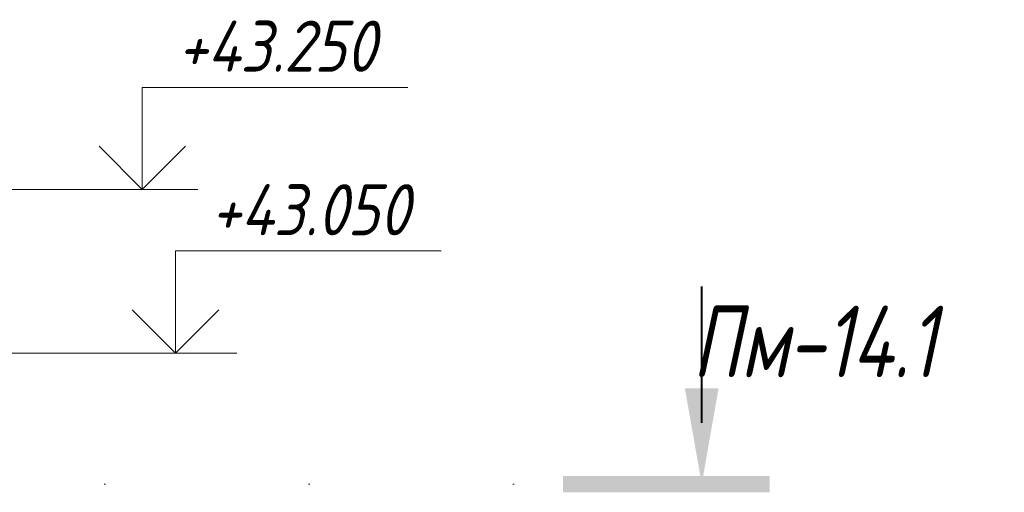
# Model space of a CAD drawing. Header units: millimetres. Extents: x -13485 to -2560, y 10628 to 45746.
# Tile 19 of 30: x -11113 to -9908, y 42880 to 43458. Entities that reach past the tile are written whole.
import ezdxf

# ---------------------------------------------------------------- set-up
doc = ezdxf.new("R2010")
doc.units = ezdxf.units.MM
doc.linetypes.add('ADSK_Линия разреза', pattern=[500, 0, -250, 0, -250])
for name, color, linetype, lineweight in [('A-____-NOTE-TEXT', 131, 'Continuous', 20), ('G-____-____-DIMS', 111, 'Continuous', 9), ('G-____-____-SYMB', 111, 'Continuous', 9)]:
    doc.layers.add(name, color=color, linetype=linetype, lineweight=lineweight)
doc.styles.add('GOST Common_I', font='GOST_Common Italic.ttf', dxfattribs={"width": 0.8, "height": 87.5})
doc.styles.add('GOST Common_I_2', font='GOST_Common Italic.ttf', dxfattribs={"width": 0.9, "height": 62.5})

# ---------------------------------------------------------------- blocks, each defined once
blk = doc.blocks.new('Разрез - Номер вида спереди_3_5 мм-6449-КЖ1_ПЭ_ВЭ14_Армирование_Пилоны_Пм-14_1_1-1')
at = {"layer": 'G-____-____-SYMB'}
for points in [[(-10258, 43006.9), (-10278.6, 42890), (-10299.2, 43006.9)], [(-10448.5, 42879.9), (-10448.5, 42899.8), (-10195.3, 42899.8), (-10195.3, 42879.9)]]:
    blk.add_hatch(color=256, dxfattribs=at).paths.add_polyline_path(points)
at = {"layer": 'G-____-____-SYMB', "lineweight": 40}
blk.add_line((-10278.6, 42965), (-10278.6, 43131.6), dxfattribs=at)
blk = doc.blocks.new('Высотные отметки - Стрелка вверх-6399-КЖ1_ПЭ_ВЭ14_Армирование_Пилоны_Пм-14_1_1-1')
at = {"layer": 'A-____-NOTE-TEXT'}
for p, q in [((-10963.3, 43375), (-10638.3, 43375)), ((-10963.3, 43250), (-10963.3, 43375)), ((-10963.3, 43250), (-11016.3, 43303)), ((-10963.3, 43250), (-10910.3, 43303)), ((-11038.3, 43250), (-10888.3, 43250))]:
    blk.add_line(p, q, dxfattribs=at)

msp = doc.modelspace()

# ---------------------------------------------------------------- linework, layer by layer
at = {"layer": 'G-____-____-DIMS', "lineweight": 20}
for p, q in [((-11148.3868, 43250), (-10963.3101, 43250)), ((-11185.0584, 43050), (-10922.5347, 43050))]:
    msp.add_line(p, q, dxfattribs=at)
at = {"layer": 'G-____-____-SYMB', "linetype": 'ADSK_Линия разреза', "lineweight": 20}
msp.add_line((-13260.0124, 42890), (-10203.5894, 42890), dxfattribs=at)

# ---------------------------------------------------------------- block references
at = {"layer": 'A-____-NOTE-TEXT'}
for p in [(0, 0), (40.7755, -200)]:
    msp.add_blockref('Высотные отметки - Стрелка вверх-6399-КЖ1_ПЭ_ВЭ14_Армирование_Пилоны_Пм-14_1_1-1', p, dxfattribs=at)
at = {"layer": 'G-____-____-SYMB', "lineweight": 40}
msp.add_blockref('Разрез - Номер вида спереди_3_5 мм-6449-КЖ1_ПЭ_ВЭ14_Армирование_Пилоны_Пм-14_1_1-1', (0, 0), dxfattribs=at)

# ---------------------------------------------------------------- texts
at = {"layer": 'G-____-____-DIMS', "lineweight": 20, "insert": (-10920.3072, 43456.6768), "char_height": 62.5, "width": 316.792873, "attachment_point": 1, "line_spacing_factor": 1.022761, "style": 'GOST Common_I_2', "bg_fill": 3, "box_fill_scale": 1.25, "bg_fill_color": 256, "bg_fill_true_color": 13158600, "bg_fill_transparency": 0}
msp.add_mtext('+43.250', dxfattribs=at)
at = {"layer": 'G-____-____-SYMB', "char_height": 87.5, "attachment_point": 1, "style": 'GOST Common_I'}
for s, insert, width in [('Пм', (-10290.2803, 43108.0765), 141.097), ('-14.1', (-10173.8636, 43108.0765), 250.1265)]:
    msp.add_mtext(s, dxfattribs=dict(at, insert=insert, width=width))

# ---------------------------------------------------------------- next in the draw order: texts
at = {"layer": 'G-____-____-DIMS', "lineweight": 20, "insert": (-10879.5317, 43256.6768), "char_height": 62.5, "width": 316.792873, "attachment_point": 1, "line_spacing_factor": 1.022761, "style": 'GOST Common_I_2', "bg_fill": 3, "box_fill_scale": 1.25, "bg_fill_color": 256, "bg_fill_true_color": 13158600, "bg_fill_transparency": 0}
msp.add_mtext('+43.050', dxfattribs=at)

doc.saveas('drawing.dxf')
